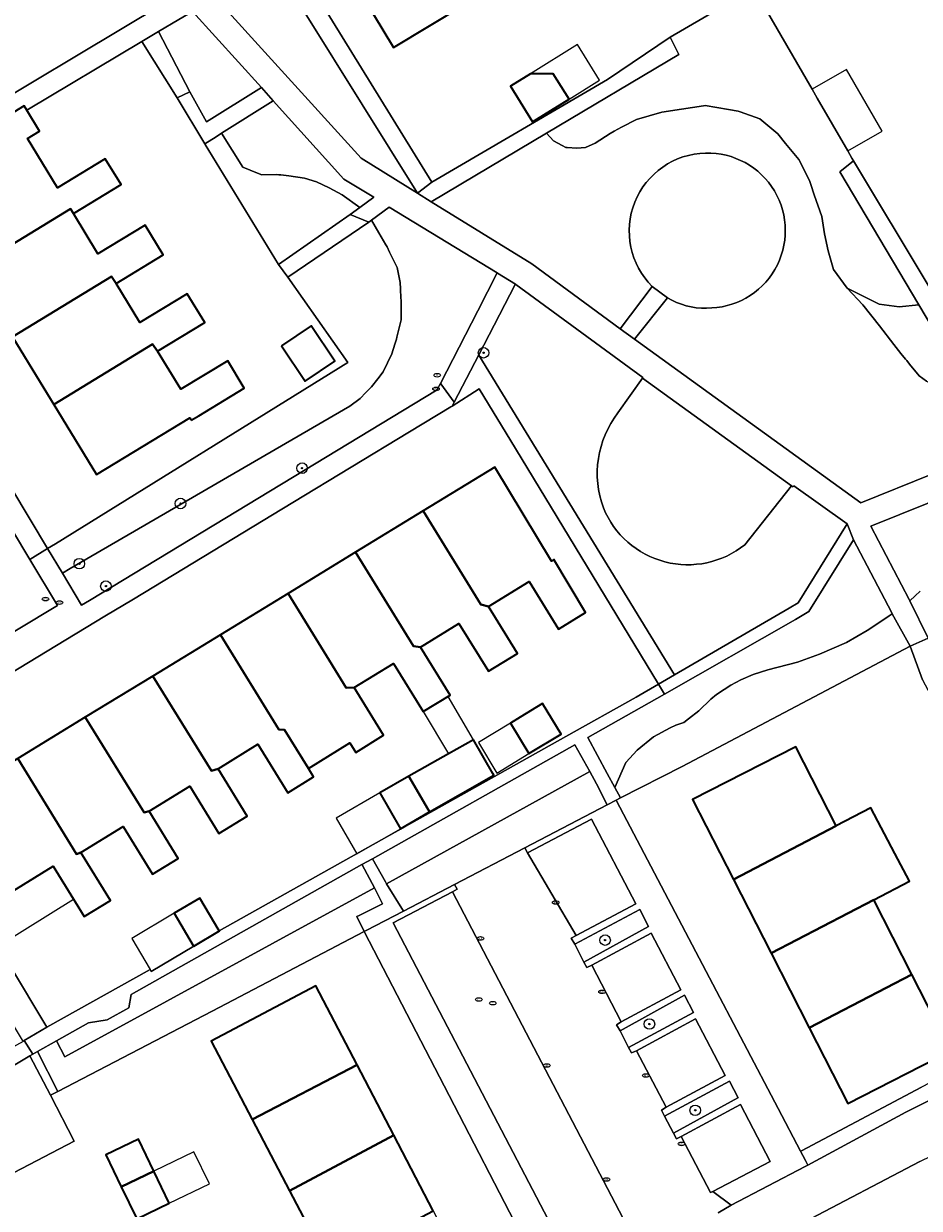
# Model space of a CAD drawing. Extents: x 147051 to 149075, y 463071 to 465537.
# Tile 80 of 229: x 147956 to 148024, y 463991 to 464081. Entities that reach past the tile are written whole.
import ezdxf
from ezdxf.enums import TextEntityAlignment as Align

# ---------------------------------------------------------------- set-up
doc = ezdxf.new("R2010")
doc.units = 0
doc.header["$LTSCALE"] = 0.5
doc.layers.get('0').update_dxf_attribs({"linetype": 'CONTINUOUS'})
for name, color, linetype, lineweight in [('B-PV-GR-BEPLANTING_CULTUUR_HEESTERS-GV', 252, 'CONTINUOUS', 18), ('B-PV-GR-BEPLANTING_CULTUUR_VASTE PLANTENVAK-GV', 252, 'CONTINUOUS', 18), ('B-PV-GR-BOOM-S', 252, 'CONTINUOUS', 25), ('B-PV-GR-STRUIK-GV', 252, 'CONTINUOUS', 13), ('B-PV-IE-MEUBILAIR-S', 252, 'CONTINUOUS', 25), ('B-PV-OG-BEBOUWING-GV', 6, 'CONTINUOUS', 35), ('B-PV-OG-BEBOUWING_LUIFEL-GV', 6, 'CONTINUOUS', 18), ('B-PV-OG-TERREIN_BEGROEID-GV', 252, 'CONTINUOUS', 18), ('B-PV-OG-TERREIN_ERF-GV', 252, 'CONTINUOUS', 18), ('B-PV-VH-GESLOTENVERHARDING_ASFALT-GV', 252, 'CONTINUOUS', 18), ('B-PV-VH-HALFVERHARDING_GRIND-GV', 252, 'CONTINUOUS', 18), ('B-PV-VH-OPENVERHARDING_BETONSTRAATSTEEN-GV', 252, 'CONTINUOUS', 18), ('B-PV-VH-OPENVERHARDING_STRAATBAKSTEEN-GV', 252, 'CONTINUOUS', 18), ('B-PV-VH-OPENVERHARDING_TEGEL-GV', 252, 'CONTINUOUS', 18)]:
    doc.layers.add(name, color=color, linetype=linetype, lineweight=lineweight)
doc.styles.add('NLCS-ISO', font='NLCS-ISO.ttf')

# ---------------------------------------------------------------- blocks, each defined once
blk = doc.blocks.new('SIE-MEUBILAIR_PUT_KOLK-SO')
blk.add_ellipse((0, 0), major_axis=(1.25, 0), ratio=0.54)
at = {"style": 'NLCS-ISO'}
blk.add_text('klk', height=0.75, dxfattribs=at).set_placement((0.03, 0), align=Align.MIDDLE_CENTER)
blk = doc.blocks.new('SIE-MEUBILAIR_PUT_RIOOLPUT-SO')
blk.add_ellipse((0, 0), major_axis=(1.25, 0), ratio=0.54)
at = {"style": 'NLCS-ISO'}
blk.add_text('ri', height=0.75, dxfattribs=at).set_placement((-0.04, 0.07), align=Align.MIDDLE_CENTER)
blk = doc.blocks.new('SGR-BOOM_GBKN-SO')
at = {"linetype": 'ByBlock', "lineweight": 18}
h = blk.add_hatch(color=0, dxfattribs=at)
h.dxf.hatch_style = 1
edge = h.paths.add_edge_path()
edge.add_arc((0, 0), 0.25, 0, 360)
at = {"color": 0, "linetype": 'ByBlock', "lineweight": 18}
for radius in [2, 0.25]:
    blk.add_circle((0, 0), radius, dxfattribs=at)
at = {"color": 0, "linetype": 'ByBlock', "lineweight": 18, "style": 'NLCS-ISO'}
blk.add_attdef('SOORT', (2.5, 0), '', height=1.5, dxfattribs=at)

msp = doc.modelspace()

# ---------------------------------------------------------------- linework, layer by layer
at = {"layer": 'B-PV-GR-BEPLANTING_CULTUUR_HEESTERS-GV', "flags": 128}
for points in [[(147974.08, 464089.59), (147973.135, 464088.287), (147973.248, 464088.099), (147985.967, 464067.715), (147987.038, 464068.553), (147974.189, 464089.409)], [(147966.351, 464079.965), (147965.076, 464079.206), (147967.754, 464074.945), (147968.706, 464075.403)], [(147969.845, 464071.47), (147969.883, 464071.407), (147975.423, 464062.322), (147980.871, 464066.107), (147981.587, 464066.629), (147980.265, 464067.596), (147979.267, 464068.131), (147978.299, 464068.576), (147977.408, 464068.848), (147976.227, 464069.037), (147975.614, 464069.102), (147975.455, 464069.119), (147975.277, 464069.138), (147974.16, 464069.119), (147973.844, 464069.242), (147972.73, 464069.7), (147971.116, 464072.262), (147970.702, 464072.002)], [(147959.057, 464038.937), (147959.657, 464039.285), (147980.846, 464051.587), (147981.621, 464052.169), (147982.052, 464052.62), (147982.127, 464052.698), (147982.473, 464053.06), (147982.955, 464053.667), (147983.365, 464054.183), (147984.023, 464055.539), (147984.254, 464056.282), (147984.372, 464056.663), (147984.41, 464056.823), (147984.721, 464058.135), (147984.721, 464059.22), (147984.721, 464059.607), (147984.712, 464059.757), (147984.671, 464060.477), (147984.643, 464060.963), (147984.411, 464062.087), (147983.848, 464063.259), (147983.662, 464063.645), (147983.569, 464063.806), (147983.04, 464064.718), (147982.482, 464065.676), (147982.272, 464065.522), (147976.149, 464061.347), (147980.68, 464054.903), (147958.523, 464041.163), (147957.94, 464040.802)], [(148018.51, 464060.532), (148019.714, 464059.251), (148020.982, 464057.677), (148022.067, 464056.255), (148022.598, 464055.575), (148022.942, 464055.148), (148023.034, 464055.033), (148023.244, 464054.772), (148023.977, 464053.885), (148024.542, 464053.472), (148025.282, 464053.128), (148025.577, 464053.062), (148027.028, 464052.789), (148027.619, 464053.101), (148023.95, 464059.261), (148022.457, 464059.113), (148020.936, 464059.312)], [(147988.595, 464051.594), (147990.648, 464052.889), (147993.378, 464048.375), (148004.222, 464030.52), (148005.432, 464031.224), (147990.621, 464055.449), (147990.608, 464055.473), (147988.744, 464051.881)], [(148001.347, 464021.897), (148006.022, 464024.294), (148023.303, 464033.394), (148021.94, 464035.852), (148021.696, 464035.691), (148020.248, 464034.715), (148020.045, 464034.598), (148018.466, 464033.688), (148016.413, 464032.797), (148014.747, 464032.177), (148012.519, 464031.596), (148011.395, 464031.247), (148010.466, 464030.84), (148009.704, 464030.442), (148009.197, 464030.124), (148008.612, 464029.734), (148008.199, 464029.387), (148007.289, 464028.496), (148006.502, 464027.888), (148006.147, 464027.62), (148005.536, 464027.422), (148005.108, 464027.223), (148003.839, 464026.535), (148002.602, 464025.51), (148001.761, 464024.593), (148000.913, 464022.694)], [(147956.077, 464003.459), (147956.172, 464003.512), (147957.886, 464004.521), (147955.039, 464009.252), (147954.188, 464010.696), (147952.693, 464013.233), (147945.564, 464025.331), (147945.47, 464025.49), (147943.933, 464024.559), (147943.53, 464024.315), (147949.773, 464013.938), (147956.016, 464003.56)], [(148000.348, 464021.38), (147999.527, 464022.97), (147999.01, 464023.901), (147983.624, 464015.399), (147984.892, 464013.326), (147988.775, 464015.349), (147994.089, 464018.121)], [(147981.54, 464013.002), (147983.309, 464013.886), (147982.706, 464015.08), (147959.233, 464002.289), (147958.608, 464003.49), (147957.163, 464002.684), (147958.722, 463999.668), (147970.414, 464005.736), (147981.925, 464011.781), (147981.36, 464012.912)], [(147937.129, 463985.683), (147937.779, 463984.439), (147943.428, 463987.272), (147959.96, 463995.897), (147958.162, 463999.378), (147956.594, 464002.35), (147946.59, 463996.391), (147947.089, 463993.052), (147936.285, 463987.42)]]:
    msp.add_lwpolyline(points, close=True, dxfattribs=at)
for points in [[(148011.442, 464083.252), (148005.115, 464079.547), (148005.778, 464078.239), (147995.733, 464072.27), (147996.266, 464071.695), (147996.932, 464071.335), (147997.193, 464071.194), (147997.31, 464071.186), (147998.029, 464071.134), (147998.685, 464071.194), (147999.431, 464071.522), (148000.573, 464072.236), (148000.863, 464072.417), (148001.433, 464072.717), (148002.564, 464073.312), (148004.474, 464073.849), (148005.966, 464074.088), (148007.635, 464074.339), (148007.756, 464074.357), (148009.518, 464074.063), (148010.262, 464073.939), (148010.41, 464073.885), (148011.904, 464073.342), (148013.276, 464072.208), (148013.843, 464071.492), (148014.858, 464070.269), (148015.663, 464068.687), (148015.763, 464068.385), (148016.025, 464067.589), (148016.606, 464065.961), (148016.8, 464064.644), (148017.071, 464063.364), (148017.484, 464061.942), (148018.51, 464060.532), (148020.936, 464059.312), (148022.457, 464059.113), (148023.95, 464059.261), (148017.953, 464069.328), (148019.004, 464070.171), (148018.877, 464070.383), (148018.567, 464070.92), (148016.255, 464074.921), (148015.866, 464075.594), (148012.034, 464082.227)], [(148024.063, 464037.556), (148023.68, 464037.211), (148023.26, 464036.835), (148024.669, 464034.018)]]:
    msp.add_lwpolyline(points, dxfattribs=at)
at = {"layer": 'B-PV-GR-BEPLANTING_CULTUUR_VASTE PLANTENVAK-GV', "flags": 128}
for points in [[(148003.47, 464012.156), (148002.809, 464013.436), (147997.879, 464010.826), (147998.58, 464009.468)], [(148001.314, 464004.264), (148001.955, 464003.004), (148006.873, 464005.648), (148006.203, 464006.959)], [(148009.593, 464000.439), (148004.683, 463997.794), (148005.366, 463996.493), (148010.237, 463999.167), (148010.249, 463999.174)]]:
    msp.add_lwpolyline(points, close=True, dxfattribs=at)
at = {"layer": 'B-PV-GR-STRUIK-GV', "flags": 128}
for points in [[(147999.01, 464023.901), (147997.882, 464025.929), (147982.553, 464017.289), (147982.558, 464017.28), (147983.534, 464015.546), (147983.624, 464015.399)], [(147981.763, 464016.837), (147981.758, 464016.846), (147964.268, 464007.003), (147964.081, 464005.996), (147962.46, 464005.078), (147961.047, 464004.852), (147958.608, 464003.49), (147959.233, 464002.289), (147982.706, 464015.08)]]:
    msp.add_lwpolyline(points, close=True, dxfattribs=at)
at = {"layer": 'B-PV-OG-BEBOUWING-GV', "flags": 128}
for points in [[(147984.91, 464089.521), (147979.593, 464086.317), (147984.151, 464078.754), (147989.468, 464081.958)], [(147997.448, 464074.856), (147996.255, 464076.774), (147994.515, 464076.774), (147993.005, 464075.835), (147994.684, 464073.137)], [(147952.167, 464061.972), (147959.665, 464066.528), (147959.898, 464066.178), (147963.501, 464068.367), (147962.309, 464070.329), (147958.691, 464068.131), (147956.415, 464071.877), (147957.316, 464072.424), (147956.353, 464074.01), (147956.159, 464074.33), (147952.881, 464072.338), (147953.057, 464072.048), (147954.038, 464070.433), (147948.917, 464067.322)], [(147952.167, 464061.972), (147954.427, 464058.254), (147955.283, 464056.845), (147962.78, 464061.4), (147963.133, 464060.881), (147966.703, 464063.051), (147965.333, 464065.307), (147961.751, 464063.13), (147959.898, 464066.178), (147959.665, 464066.528)], [(147962.78, 464061.4), (147955.283, 464056.845), (147957.371, 464053.41), (147958.4, 464051.717), (147965.895, 464056.272), (147966.267, 464055.746), (147969.841, 464057.919), (147968.51, 464060.107), (147964.927, 464057.929), (147963.133, 464060.881)], [(147975.656, 464056.163), (147977.449, 464053.491), (147979.689, 464054.994), (147977.895, 464057.666)], [(147968.826, 464050.525), (147969.385, 464050.864), (147972.84, 464052.953), (147971.581, 464055.025), (147968.021, 464052.862), (147966.267, 464055.746), (147965.895, 464056.272), (147958.4, 464051.717), (147961.629, 464046.403), (147968.722, 464050.698)], [(147991.349, 464036.415), (147994.413, 464038.305), (147996.649, 464034.68), (147998.701, 464035.947), (147996.283, 464039.966), (147996.12, 464039.842), (147991.817, 464046.966), (147986.394, 464043.653), (147990.775, 464036.551)], [(147986.2, 464033.337), (147989.103, 464035.128), (147991.342, 464031.498), (147993.544, 464032.857), (147991.349, 464036.415), (147990.775, 464036.551), (147986.394, 464043.653), (147981.274, 464040.525), (147985.669, 464033.401)], [(147981.173, 464030.264), (147984.144, 464032.096), (147986.4, 464028.438), (147988.444, 464029.699), (147986.2, 464033.337), (147985.669, 464033.401), (147981.274, 464040.525), (147976.155, 464037.397), (147980.563, 464030.25)], [(147976.155, 464037.397), (147971.034, 464034.268), (147975.457, 464027.099), (147975.896, 464027.054), (147977.699, 464024.13), (147980.841, 464026.069), (147981.282, 464025.355), (147983.396, 464026.659), (147981.173, 464030.264), (147980.563, 464030.25)], [(147970.854, 464024.113), (147973.868, 464025.973), (147976.143, 464022.286), (147978.094, 464023.49), (147977.699, 464024.13), (147975.896, 464027.054), (147975.457, 464027.099), (147971.034, 464034.268), (147965.914, 464031.14), (147970.351, 464023.949)], [(147965.624, 464020.896), (147968.703, 464022.795), (147970.917, 464019.204), (147973.065, 464020.529), (147970.854, 464024.113), (147970.351, 464023.949), (147965.914, 464031.14), (147960.794, 464028.012), (147965.245, 464020.798)], [(147994.41, 464025.26), (147996.843, 464026.737), (147995.442, 464029.044), (147993.74, 464028.01), (147993.01, 464027.567)], [(147960.458, 464017.757), (147963.667, 464019.737), (147965.892, 464016.13), (147967.827, 464017.323), (147965.624, 464020.896), (147965.245, 464020.798), (147960.794, 464028.012), (147955.674, 464024.884), (147960.138, 464017.647)], [(147990.195, 464026.291), (147988.315, 464025.236), (147985.31, 464023.549), (147985.364, 464023.455), (147986.872, 464020.839), (147991.739, 464023.63), (147991.668, 464023.752)], [(148017.683, 464019.781), (148014.621, 464025.78), (148006.81, 464021.793), (148009.903, 464015.733)], [(147954.731, 464014.49), (147958.359, 464016.728), (147959.905, 464014.222), (147960.017, 464014.04), (147960.714, 464012.91), (147962.695, 464014.132), (147960.458, 464017.757), (147960.138, 464017.647), (147955.674, 464024.884), (147950.332, 464021.62)], [(147984.669, 464019.57), (147986.872, 464020.839), (147985.364, 464023.455), (147985.31, 464023.549), (147983.108, 464022.28)], [(148012.759, 464010.138), (148020.547, 464014.171), (148023.237, 464015.592), (148022.132, 464017.68), (148020.32, 464021.153), (148017.683, 464019.781), (148009.903, 464015.733)], [(147967.531, 464013.16), (147968.97, 464010.733), (147969.008, 464010.67), (147970.955, 464011.824), (147970.945, 464011.84), (147969.478, 464014.315)], [(148012.759, 464010.138), (148015.64, 464004.493), (148023.425, 464008.532), (148020.547, 464014.171)], [(148015.64, 464004.493), (148018.566, 463998.761), (148026.377, 464002.748), (148023.425, 464008.532)], [(147981.38, 464001.673), (147978.253, 464007.664), (147970.327, 464003.467), (147973.439, 463997.528)], [(147984.164, 463996.341), (147981.38, 464001.673), (147973.439, 463997.528), (147976.267, 463992.13)], [(147965.987, 463993.63), (147964.816, 463996.054), (147962.344, 463994.86), (147963.515, 463992.436)], [(147976.267, 463992.13), (147978.602, 463987.673), (147979.194, 463986.542), (147979.252, 463986.432), (147987.155, 463990.612), (147984.164, 463996.341)], [(147963.515, 463992.436), (147964.686, 463990.012), (147967.158, 463991.207), (147965.987, 463993.63)]]:
    msp.add_lwpolyline(points, close=True, dxfattribs=at)
at = {"layer": 'B-PV-OG-BEBOUWING_LUIFEL-GV', "flags": 128}
for points in [[(147994.515, 464076.774), (147996.255, 464076.774), (147997.448, 464074.856), (147999.756, 464076.292), (147998.078, 464078.99)], [(148016.255, 464074.921), (148018.567, 464070.92), (148021.178, 464072.429), (148018.477, 464077.103), (148015.866, 464075.594)], [(147986.4, 464028.438), (147988.315, 464025.236), (147990.195, 464026.291), (147988.277, 464029.596)], [(147994.41, 464025.26), (147993.01, 464027.567), (147990.577, 464026.089), (147991.978, 464023.782)], [(147984.669, 464019.57), (147983.108, 464022.28), (147979.799, 464020.373), (147981.36, 464017.663)], [(147954.188, 464010.696), (147954.239, 464010.727), (147959.905, 464014.222), (147958.359, 464016.728), (147954.731, 464014.49), (147952.693, 464013.233), (147952.611, 464013.182), (147954.157, 464010.676)], [(147965.702, 464008.902), (147965.787, 464008.759), (147969.008, 464010.67), (147968.97, 464010.733), (147967.531, 464013.16), (147964.31, 464011.25)], [(147965.987, 463993.63), (147967.158, 463991.207), (147970.194, 463992.674), (147969.023, 463995.097)]]:
    msp.add_lwpolyline(points, close=True, dxfattribs=at)
at = {"layer": 'B-PV-OG-TERREIN_BEGROEID-GV', "flags": 128}
for points in [[(147973.135, 464088.287), (147969.714, 464083.568), (147969.869, 464083.394), (147981.69, 464070.362), (147985.967, 464067.715), (147973.248, 464088.099)], [(147968.926, 464081.499), (147967.892, 464080.883), (147966.351, 464079.965), (147968.706, 464075.403), (147969.975, 464073.124), (147974.152, 464075.724)], [(147973.844, 464069.242), (147974.16, 464069.119), (147975.277, 464069.138), (147975.455, 464069.119), (147975.614, 464069.102), (147976.227, 464069.037), (147977.408, 464068.848), (147978.299, 464068.576), (147979.267, 464068.131), (147980.265, 464067.596), (147981.587, 464066.629), (147982.664, 464067.415), (147980.386, 464068.795), (147975.035, 464074.721), (147971.116, 464072.262), (147972.73, 464069.7)], [(147987.457, 464052.832), (147987.491, 464052.897), (147987.702, 464053.309), (147990.524, 464058.812), (147991.994, 464061.679), (147983.82, 464066.656), (147982.482, 464065.676), (147983.04, 464064.718), (147983.569, 464063.806), (147983.662, 464063.645), (147983.848, 464063.259), (147984.411, 464062.087), (147984.643, 464060.963), (147984.671, 464060.477), (147984.712, 464059.757), (147984.721, 464059.607), (147984.721, 464059.22), (147984.721, 464058.135), (147984.41, 464056.823), (147984.372, 464056.663), (147984.254, 464056.282), (147984.023, 464055.539), (147983.365, 464054.183), (147982.955, 464053.667), (147982.473, 464053.06), (147982.127, 464052.698), (147982.052, 464052.62), (147981.621, 464052.169), (147980.846, 464051.587), (147959.657, 464039.285), (147959.057, 464038.937), (147960.514, 464036.505), (147961.117, 464036.87), (147975.65, 464045.677)], [(147947.011, 464034.652), (147949.245, 464030.826), (147949.711, 464031.105), (147958.687, 464036.482), (147956.599, 464039.97), (147941.524, 464065.145), (147934.137, 464060.724), (147934.392, 464058.697), (147934.886, 464058.745), (147935.086, 464058.852), (147935.061, 464058.894), (147935.175, 464058.9), (147938.719, 464060.813), (147938.851, 464060.591), (147951.824, 464038.814), (147948.299, 464036.702), (147948.099, 464036.583), (147946.458, 464035.599)], [(148015.628, 464036.015), (148014.614, 464035.413), (148004.675, 464029.771), (147998.865, 464026.472), (148000.342, 464023.743), (148000.913, 464022.694), (148001.761, 464024.593), (148002.602, 464025.51), (148003.839, 464026.535), (148005.108, 464027.223), (148005.536, 464027.422), (148006.147, 464027.62), (148006.502, 464027.888), (148007.289, 464028.496), (148008.199, 464029.387), (148008.612, 464029.734), (148009.197, 464030.124), (148009.704, 464030.442), (148010.466, 464030.84), (148011.395, 464031.247), (148012.519, 464031.596), (148014.747, 464032.177), (148016.413, 464032.797), (148018.466, 464033.688), (148020.045, 464034.598), (148020.248, 464034.715), (148021.696, 464035.691), (148021.94, 464035.852), (148021.869, 464035.98), (148019.009, 464041.452)]]:
    msp.add_lwpolyline(points, close=True, dxfattribs=at)
for points in [[(147950.237, 464072.221), (147966.783, 464082.114)], [(148024.542, 464053.472), (148023.977, 464053.885), (148023.244, 464054.772), (148023.034, 464055.033), (148022.942, 464055.148), (148022.598, 464055.575), (148022.067, 464056.255), (148020.982, 464057.677), (148019.714, 464059.251), (148018.51, 464060.532), (148017.484, 464061.942), (148017.071, 464063.364), (148016.8, 464064.644), (148016.606, 464065.961), (148016.025, 464067.589), (148015.763, 464068.385), (148015.663, 464068.687), (148014.858, 464070.269), (148013.843, 464071.492), (148013.276, 464072.208), (148011.904, 464073.342), (148010.41, 464073.885), (148010.262, 464073.939), (148009.518, 464074.063), (148007.756, 464074.357), (148007.635, 464074.339), (148005.966, 464074.088), (148004.474, 464073.849), (148002.564, 464073.312), (148001.433, 464072.717), (148000.863, 464072.417), (148000.573, 464072.236), (147999.431, 464071.522), (147998.685, 464071.194), (147998.029, 464071.134), (147997.31, 464071.186), (147997.193, 464071.194), (147996.932, 464071.335), (147996.266, 464071.695), (147995.733, 464072.27), (147986.996, 464067.078), (147994.617, 464062.361), (148001.315, 464057.449), (148003.757, 464060.647)], [(148001.152, 464051.067), (148003.011, 464053.701), (148003.043, 464053.765), (147993.405, 464060.813), (147993.384, 464060.826), (147993.377, 464060.813), (147990.986, 464056.204), (147990.608, 464055.473), (147990.621, 464055.449), (148005.432, 464031.224), (148014.125, 464036.285), (148014.811, 464036.691), (148018.533, 464042.66), (148014.48, 464045.536), (148014.415, 464045.467), (148014.292, 464045.556), (148010.764, 464041.084)], [(148004.906, 464059.802), (148002.399, 464056.67), (148019.56, 464044.252), (148030.313, 464048.608)], [(148031.049, 464046.805), (148020.322, 464042.492), (148023.207, 464036.94), (148023.26, 464036.835), (148023.68, 464037.211), (148024.063, 464037.556)]]:
    msp.add_lwpolyline(points, dxfattribs=at)
at = {"layer": 'B-PV-OG-TERREIN_BEGROEID-GV'}
for points in [[(148003.757, 464060.647, -0.662305), (148007.792, 464070.756)], [(148007.792, 464070.756, -1.023686), (148007.863, 464059.019)], [(148007.863, 464059.019, -0.149789), (148004.906, 464059.802)], [(148000.049, 464043.869, -0.257977), (148001.152, 464051.067)], [(148010.764, 464041.084, -0.501062), (148000.049, 464043.869)]]:
    msp.add_lwpolyline(points, format="xyb", dxfattribs=at)
at = {"layer": 'B-PV-OG-TERREIN_ERF-GV', "flags": 128}
for points in [[(147989.468, 464081.958), (147984.151, 464078.754), (147979.593, 464086.317), (147984.91, 464089.521), (147989.996, 464092.587), (147995.082, 464095.652), (148000.167, 464098.716), (148005.253, 464101.782), (148010.339, 464104.847), (148015.425, 464107.912), (148020.742, 464111.116), (148025.3, 464103.553), (148019.983, 464100.349), (148014.897, 464097.284), (148009.811, 464094.219), (148004.725, 464091.153), (147999.64, 464088.089), (147994.554, 464085.024)], [(147997.448, 464074.856), (147994.684, 464073.137), (147993.005, 464075.835), (147994.515, 464076.774), (147996.255, 464076.774)], [(147975.656, 464056.163), (147977.895, 464057.666), (147979.689, 464054.994), (147977.449, 464053.491)], [(147993.01, 464027.567), (147993.74, 464028.01), (147995.442, 464029.044), (147996.843, 464026.737), (147994.41, 464025.26)], [(147990.195, 464026.291), (147991.668, 464023.752), (147991.739, 464023.63), (147986.872, 464020.839), (147984.669, 464019.57), (147983.108, 464022.28), (147985.31, 464023.549), (147988.315, 464025.236)], [(148009.903, 464015.733), (148006.81, 464021.793), (148014.621, 464025.78), (148017.683, 464019.781), (148020.32, 464021.153), (148022.132, 464017.68), (148023.237, 464015.592), (148020.547, 464014.171), (148023.425, 464008.532), (148026.377, 464002.748), (148018.566, 463998.761), (148015.64, 464004.493), (148012.759, 464010.138)], [(147973.439, 463997.528), (147970.327, 464003.467), (147978.253, 464007.664), (147981.38, 464001.673), (147984.164, 463996.341), (147987.155, 463990.612), (147990.085, 463984.999), (147992.923, 463979.563), (147995.999, 463973.671), (147994.35, 463972.816), (147988.087, 463969.569), (147985.05, 463975.365), (147982.207, 463980.793), (147979.252, 463986.432), (147979.194, 463986.542), (147978.602, 463987.673), (147976.267, 463992.13)], [(147963.515, 463992.436), (147962.344, 463994.86), (147964.816, 463996.054), (147965.987, 463993.63), (147967.158, 463991.207), (147964.686, 463990.012)]]:
    msp.add_lwpolyline(points, close=True, dxfattribs=at)
for points in [[(147974.189, 464089.409), (147987.038, 464068.553), (148000.352, 464076.323), (148005.115, 464079.547), (148011.442, 464083.252)], [(148012.034, 464082.227), (148015.866, 464075.594), (148016.255, 464074.921), (148018.567, 464070.92), (148018.877, 464070.383), (148019.004, 464070.171), (148024.652, 464060.75)], [(147942.859, 464065.973), (147957.94, 464040.802), (147958.523, 464041.163), (147980.68, 464054.903), (147976.149, 464061.347), (147975.423, 464062.322), (147969.883, 464071.407), (147969.845, 464071.47), (147967.754, 464074.945), (147965.076, 464079.206), (147956.353, 464074.01), (147957.316, 464072.424), (147956.415, 464071.877), (147958.691, 464068.131), (147962.309, 464070.329), (147963.501, 464068.367), (147959.898, 464066.178), (147961.751, 464063.13), (147965.333, 464065.307), (147966.703, 464063.051), (147963.133, 464060.881), (147964.927, 464057.929), (147968.51, 464060.107), (147969.841, 464057.919), (147966.267, 464055.746), (147968.021, 464052.862), (147971.581, 464055.025), (147972.84, 464052.953), (147969.385, 464050.864), (147968.826, 464050.525), (147968.722, 464050.698), (147961.629, 464046.403), (147958.4, 464051.717), (147957.371, 464053.41), (147955.283, 464056.845)], [(147955.039, 464009.252), (147957.886, 464004.521), (147965.702, 464008.902), (147965.787, 464008.759), (147969.008, 464010.67), (147968.97, 464010.733), (147967.531, 464013.16), (147969.478, 464014.315), (147970.945, 464011.84), (147997.201, 464026.556), (148002.539, 464029.54), (148004.222, 464030.52), (147993.378, 464048.375), (147990.648, 464052.889), (147988.595, 464051.594), (147988.486, 464051.528), (147988.482, 464051.526), (147985.361, 464049.634), (147976.518, 464044.273), (147964.44, 464036.951), (147962.277, 464035.668), (147945.47, 464025.49)], [(147955.674, 464024.884), (147960.794, 464028.012), (147965.914, 464031.14), (147971.034, 464034.268), (147976.155, 464037.397), (147981.274, 464040.525), (147986.394, 464043.653), (147991.817, 464046.966), (147996.12, 464039.842), (147996.283, 464039.966), (147998.701, 464035.947), (147996.649, 464034.68), (147994.413, 464038.305), (147991.349, 464036.415), (147993.544, 464032.857), (147991.342, 464031.498), (147989.103, 464035.128), (147986.2, 464033.337), (147988.444, 464029.699), (147986.4, 464028.438), (147984.144, 464032.096), (147981.173, 464030.264), (147983.396, 464026.659), (147981.282, 464025.355), (147980.841, 464026.069), (147977.699, 464024.13), (147978.094, 464023.49), (147976.143, 464022.286), (147973.868, 464025.973), (147970.854, 464024.113), (147973.065, 464020.529), (147970.917, 464019.204), (147968.703, 464022.795), (147965.624, 464020.896), (147967.827, 464017.323), (147965.892, 464016.13), (147963.667, 464019.737), (147960.458, 464017.757), (147962.695, 464014.132), (147960.714, 464012.91), (147960.017, 464014.04), (147959.905, 464014.222), (147958.359, 464016.728), (147954.731, 464014.49)], [(148024.228, 464030.858), (148023.303, 464033.394), (148006.022, 464024.294), (148001.347, 464021.897), (148001.02, 464021.729), (148001.039, 464021.692), (148008.089, 464008.264), (148013.281, 463998.377), (148014.981, 463995.138), (148015.05, 463995.174), (148024.145, 464000)], [(148000.162, 463976.552), (147987.977, 464000.09), (147981.954, 464011.725), (147981.925, 464011.781), (147970.414, 464005.736), (147958.722, 463999.668), (147958.162, 463999.378), (147959.96, 463995.897), (147943.428, 463987.272)]]:
    msp.add_lwpolyline(points, dxfattribs=at)
at = {"layer": 'B-PV-VH-GESLOTENVERHARDING_ASFALT-GV', "flags": 128}
for points in [[(148015.257, 463989.767), (148024.035, 463994.356), (148029.137, 463996.839), (148033.489, 463998.996), (148035.366, 464000), (148060.604, 464013.366), (148063.17, 464014.611), (148065.353, 464015.285), (148067.106, 464015.465), (148069.833, 464015.558), (148070.656, 464015.373), (148074.232, 464013.23), (148084.919, 464005.5)], [(148026.773, 464000), (148022.954, 463998.085), (148015.536, 463994.08), (148015.346, 463993.977), (148009.729, 463991.05), (148008.737, 463990.476)]]:
    msp.add_lwpolyline(points, dxfattribs=at)
at = {"layer": 'B-PV-VH-HALFVERHARDING_GRIND-GV'}
for points in [[(148007.792, 464070.756, 0.662305), (148003.757, 464060.647)], [(148007.863, 464059.019, 1.023686), (148007.792, 464070.756)], [(148004.906, 464059.802, 0.149789), (148007.863, 464059.019)], [(148001.152, 464051.067, 0.257977), (148000.049, 464043.869)], [(148000.049, 464043.869, 0.501062), (148010.764, 464041.084)]]:
    msp.add_lwpolyline(points, format="xyb", dxfattribs=at)
at = {"layer": 'B-PV-VH-HALFVERHARDING_GRIND-GV', "flags": 128}
for points in [[(148003.757, 464060.647), (148004.906, 464059.802)], [(148003.011, 464053.701), (148001.152, 464051.067)], [(148014.292, 464045.556), (148003.011, 464053.701)], [(148010.764, 464041.084), (148014.292, 464045.556)]]:
    msp.add_lwpolyline(points, dxfattribs=at)
at = {"layer": 'B-PV-VH-OPENVERHARDING_BETONSTRAATSTEEN-GV', "flags": 128}
msp.add_lwpolyline([(148008.737, 463990.476), (148009.729, 463991.05), (148008.349, 463992.082), (148008.173, 463991.999), (148005.948, 463996.261), (148005.581, 463996.061), (148005.366, 463996.493), (148004.683, 463997.794), (148004.448, 463998.245), (148004.794, 463998.477), (148002.555, 464002.732), (148002.17, 464002.579), (148001.955, 464003.004), (148001.314, 464004.264), (148001.043, 464004.721), (148001.402, 464004.944), (147999.172, 464009.226), (147998.791, 464009.066), (147998.58, 464009.468), (147997.879, 464010.826), (147997.611, 464011.272), (147997.987, 464011.485), (147994.301, 464017.751), (147994.089, 464018.121), (147988.775, 464015.349), (147988.97, 464014.983), (147988.608, 464014.784), (148004.162, 463985.003)], dxfattribs=at)
at = {"layer": 'B-PV-VH-OPENVERHARDING_STRAATBAKSTEEN-GV', "flags": 128}
for points in [[(147999.141, 464020.295), (147994.301, 464017.751), (147997.987, 464011.485), (148002.503, 464013.873)], [(147988.608, 464014.784), (147984.118, 464012.428), (147999.675, 463982.667), (148004.162, 463985.003)], [(148001.402, 464004.944), (148005.912, 464007.364), (148003.664, 464011.658), (147999.172, 464009.226)], [(148007.04, 464005.162), (148002.555, 464002.732), (148004.794, 463998.477), (148009.288, 464000.864)], [(148012.676, 463994.346), (148010.438, 463998.664), (148005.948, 463996.261), (148008.173, 463991.999), (148008.349, 463992.082)]]:
    msp.add_lwpolyline(points, close=True, dxfattribs=at)
at = {"layer": 'B-PV-VH-OPENVERHARDING_TEGEL-GV', "flags": 128}
for points in [[(148030.313, 464048.608), (148019.56, 464044.252), (148002.399, 464056.67), (148001.315, 464057.449), (147994.617, 464062.361), (147986.996, 464067.078), (147985.967, 464067.715), (147981.69, 464070.362), (147969.869, 464083.394)], [(147968.926, 464081.499), (147974.152, 464075.724), (147975.035, 464074.721), (147980.386, 464068.795), (147982.664, 464067.415), (147981.587, 464066.629), (147980.871, 464066.107), (147982.272, 464065.522), (147982.482, 464065.676), (147983.82, 464066.656), (147991.994, 464061.679), (147992.037, 464061.653), (147993.384, 464060.826), (147993.405, 464060.813), (148003.043, 464053.765), (148003.011, 464053.701), (148014.292, 464045.556), (148014.415, 464045.467), (148014.48, 464045.536), (148018.533, 464042.66), (148019.009, 464041.452), (148021.869, 464035.98), (148021.94, 464035.852), (148023.303, 464033.394), (148024.669, 464034.018), (148023.26, 464036.835), (148023.207, 464036.94), (148020.322, 464042.492), (148031.049, 464046.805)], [(147945.47, 464025.49), (147962.277, 464035.668), (147964.44, 464036.951), (147976.518, 464044.273), (147985.361, 464049.634), (147988.482, 464051.526), (147988.486, 464051.528), (147988.595, 464051.594), (147988.744, 464051.881), (147987.737, 464053.264), (147987.702, 464053.309), (147987.491, 464052.897), (147987.457, 464052.832), (147975.65, 464045.677), (147961.117, 464036.87), (147960.514, 464036.505), (147959.057, 464038.937), (147957.94, 464040.802), (147956.599, 464039.97), (147958.687, 464036.482), (147949.711, 464031.105)], [(148024.035, 463994.356), (148015.257, 463989.767)]]:
    msp.add_lwpolyline(points, dxfattribs=at)
for points in [[(147933.691, 464062.329), (147934.024, 464061.131), (147934.137, 464060.724), (147941.524, 464065.145), (147956.599, 464039.97), (147957.94, 464040.802), (147942.859, 464065.973), (147943.38, 464066.284), (147953.057, 464072.048), (147952.881, 464072.338), (147956.159, 464074.33), (147956.353, 464074.01), (147965.076, 464079.206), (147966.351, 464079.965), (147967.892, 464080.883), (147968.926, 464081.499), (147968.719, 464081.728), (147967.827, 464082.739), (147966.783, 464082.114), (147950.237, 464072.221), (147942.954, 464067.867), (147942.572, 464067.639), (147933.914, 464062.462)], [(148005.115, 464079.547), (148000.352, 464076.323), (147987.038, 464068.553), (147985.967, 464067.715), (147986.996, 464067.078), (147995.733, 464072.27), (148005.778, 464078.239)], [(147974.152, 464075.724), (147969.975, 464073.124), (147968.706, 464075.403), (147967.754, 464074.945), (147969.845, 464071.47), (147970.702, 464072.002), (147971.116, 464072.262), (147975.035, 464074.721)], [(148031.546, 464049.029), (148030.983, 464049.987), (148024.652, 464060.75), (148019.004, 464070.171), (148017.953, 464069.328), (148023.95, 464059.261), (148027.619, 464053.101), (148029.277, 464050.317), (148030.313, 464048.608)], [(147976.149, 464061.347), (147982.272, 464065.522), (147980.871, 464066.107), (147975.423, 464062.322)], [(147988.744, 464051.881), (147990.608, 464055.473), (147990.986, 464056.204), (147993.377, 464060.813), (147993.384, 464060.826), (147992.037, 464061.653), (147991.994, 464061.679), (147990.524, 464058.812), (147987.702, 464053.309), (147987.737, 464053.264)], [(148002.399, 464056.67), (148004.906, 464059.802), (148003.757, 464060.647), (148001.315, 464057.449)], [(148018.533, 464042.66), (148014.811, 464036.691), (148014.125, 464036.285), (148005.432, 464031.224), (148004.222, 464030.52), (148004.675, 464029.771), (148014.614, 464035.413), (148015.628, 464036.015), (148019.009, 464041.452)], [(148026.055, 464027.431), (148026.395, 464027.609), (148027.748, 464025.019), (148028.853, 464022.905), (148028.552, 464022.748), (148031.879, 464016.508), (148032.062, 464016.154), (148033.338, 464013.676), (148034.636, 464011.158), (148036.019, 464011.927), (148025.696, 464031.415), (148024.669, 464034.018), (148023.303, 464033.394), (148024.228, 464030.858)], [(147956.172, 464003.512), (147956.827, 464002.487), (147957.163, 464002.684), (147958.608, 464003.49), (147961.047, 464004.852), (147962.46, 464005.078), (147964.081, 464005.996), (147964.268, 464007.003), (147981.758, 464016.846), (147982.553, 464017.289), (147997.882, 464025.929), (147999.01, 464023.901), (147999.527, 464022.97), (148000.348, 464021.38), (148001.02, 464021.729), (148001.347, 464021.897), (148000.913, 464022.694), (148000.342, 464023.743), (147998.865, 464026.472), (148004.675, 464029.771), (148004.222, 464030.52), (148002.539, 464029.54), (147997.201, 464026.556), (147970.945, 464011.84), (147970.955, 464011.824), (147969.008, 464010.67), (147965.787, 464008.759), (147965.702, 464008.902), (147957.886, 464004.521)], [(148005.366, 463996.493), (148005.581, 463996.061), (148005.948, 463996.261), (148010.438, 463998.664), (148012.676, 463994.346), (148008.349, 463992.082), (148009.729, 463991.05), (148015.346, 463993.977), (148015.536, 463994.08), (148015.353, 463994.431), (148015.159, 463994.799), (148014.981, 463995.138), (148013.281, 463998.377), (148008.089, 464008.264), (148001.039, 464021.692), (148001.02, 464021.729), (148000.348, 464021.38), (147994.089, 464018.121), (147994.301, 464017.751), (147999.141, 464020.295), (148002.503, 464013.873), (147997.987, 464011.485), (147997.611, 464011.272), (147997.879, 464010.826), (148002.809, 464013.436), (148003.47, 464012.156), (147998.58, 464009.468), (147998.791, 464009.066), (147999.172, 464009.226), (148003.664, 464011.658), (148005.912, 464007.364), (148001.402, 464004.944), (148001.043, 464004.721), (148001.314, 464004.264), (148006.203, 464006.959), (148006.873, 464005.648), (148001.955, 464003.004), (148002.17, 464002.579), (148002.555, 464002.732), (148007.04, 464005.162), (148009.288, 464000.864), (148004.794, 463998.477), (148004.448, 463998.245), (148004.683, 463997.794), (148009.593, 464000.439), (148010.249, 463999.174), (148010.237, 463999.167)], [(147982.553, 464017.289), (147981.758, 464016.846), (147981.763, 464016.837), (147982.706, 464015.08), (147983.309, 464013.886), (147981.54, 464013.002), (147981.36, 464012.912), (147981.925, 464011.781), (147982.078, 464011.861), (147984.892, 464013.326), (147983.624, 464015.399), (147983.534, 464015.546), (147982.558, 464017.28)], [(148004.438, 463984.569), (148004.162, 463985.003), (147999.675, 463982.667), (147984.118, 464012.428), (147988.608, 464014.784), (147988.97, 464014.983), (147988.775, 464015.349), (147984.892, 464013.326), (147982.078, 464011.861), (147981.925, 464011.781), (147981.954, 464011.725), (147987.977, 464000.09), (148000.162, 463976.552), (148000.29, 463976.305), (148000.716, 463975.481), (148000.738, 463975.44), (148001.261, 463976.731)], [(148014.981, 463995.138), (148015.159, 463994.799), (148015.353, 463994.431), (148015.536, 463994.08), (148022.954, 463998.085), (148026.773, 464000), (148046.123, 464010.122), (148045.599, 464011.192), (148037.237, 464006.787), (148036.954, 464006.633), (148037.098, 464006.36), (148034.667, 464005.108), (148034.447, 464004.995), (148034.307, 464005.266), (148024.145, 464000), (148015.05, 463995.174)], [(147954.469, 464002.566), (147944.896, 463997.217), (147945.522, 463993.969), (147935.543, 463988.81), (147936.285, 463987.42), (147947.089, 463993.052), (147946.59, 463996.391), (147956.594, 464002.35), (147956.827, 464002.487), (147956.172, 464003.512), (147956.077, 464003.459), (147954.576, 464002.626)], [(147958.722, 463999.668), (147957.163, 464002.684), (147956.827, 464002.487), (147956.594, 464002.35), (147958.162, 463999.378)]]:
    msp.add_lwpolyline(points, close=True, dxfattribs=at)

# ---------------------------------------------------------------- block references
at = {"layer": 'B-PV-GR-BOOM-S', "xscale": 0.2, "yscale": 0.2, "zscale": 0.2}
for p in [(147990.968, 464055.628), (147977.219, 464046.889), (147968.008, 464044.21), (147960.342, 464039.649), (147962.354, 464037.951), (148000.178, 464011.131), (148003.54, 464004.77), (148007.006, 463998.233)]:
    msp.add_blockref('SGR-BOOM_GBKN-SO', p, dxfattribs=at)
at = {"layer": 'B-PV-IE-MEUBILAIR-S', "xscale": 0.2, "yscale": 0.2, "zscale": 0.2}
for name, p in [('SIE-MEUBILAIR_PUT_RIOOLPUT-SO', (147987.459, 464053.928)), ('SIE-MEUBILAIR_PUT_RIOOLPUT-SO', (147987.367, 464052.89)), ('SIE-MEUBILAIR_PUT_RIOOLPUT-SO', (147957.783, 464036.971)), ('SIE-MEUBILAIR_PUT_RIOOLPUT-SO', (147958.844, 464036.699)), ('SIE-MEUBILAIR_PUT_KOLK-SO', (147996.435, 464013.981)), ('SIE-MEUBILAIR_PUT_KOLK-SO', (147990.728, 464011.257)), ('SIE-MEUBILAIR_PUT_RIOOLPUT-SO', (147990.604, 464006.628)), ('SIE-MEUBILAIR_PUT_KOLK-SO', (147999.946, 464007.214)), ('SIE-MEUBILAIR_PUT_RIOOLPUT-SO', (147991.671, 464006.351)), ('SIE-MEUBILAIR_PUT_KOLK-SO', (147995.768, 464001.627)), ('SIE-MEUBILAIR_PUT_KOLK-SO', (148003.262, 464000.874)), ('SIE-MEUBILAIR_PUT_KOLK-SO', (148005.963, 463995.687)), ('SIE-MEUBILAIR_PUT_KOLK-SO', (148000.278, 463992.992))]:
    msp.add_blockref(name, p, dxfattribs=at)

doc.saveas('drawing.dxf')
